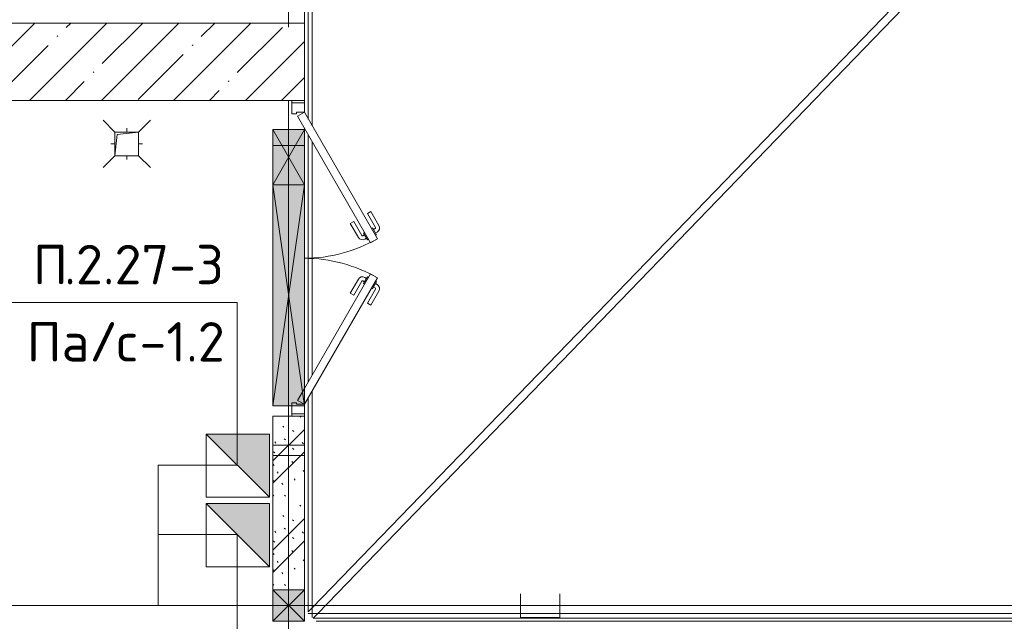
# Model space of a CAD drawing. Header units: millimetres. Extents: x -32229 to 169101, y -13689 to 125138.
# Tile 133 of 202: x 41733 to 47968, y 94150 to 97962. Entities that reach past the tile are written whole.
import ezdxf

# ---------------------------------------------------------------- set-up
doc = ezdxf.new("R2010")
doc.units = ezdxf.units.MM
doc.linetypes.add('3_ Штрих_ 1 х 1 мм', pattern=[400, 200, -200])
doc.linetypes.add('ADSK_Линия сетки', pattern=[5000, 4000, -500, 0, -500])
for name, color, linetype, lineweight in [('A-____-NOTE-TEXT', 5, 'Continuous', 18), ('A-DETL-____-THIN', 7, 'Continuous', 9), ('A-DOOR-____-MCUT', 7, 'Continuous', 9), ('A-DOOR-____-OTLN', 7, 'Continuous', 18), ('A-DOOR-FRAM-MCUT', 7, 'Continuous', 9), ('A-FLOR-____-OTLN', 7, 'Continuous', 18), ('A-GENM-____-OTLN', 7, 'Continuous', 18), ('A-GLAZ-____-MCUT', 7, 'Continuous', 9), ('A-GLAZ-____-OTLN', 7, 'Continuous', 18), ('A-WALL-____-PATT', 7, 'Continuous', 40), ('G-____-____-TEXT', 7, 'Continuous', 9), ('I-WALL-____-MCUT', 7, 'Continuous', 40), ('M-EQPM-____-OTLN', 7, 'Continuous', 18), ('P-SANR-FIXT-OTLN', 7, 'Continuous', 18), ('S-BEAM-____-OTLN', 7, 'Continuous', 18), ('S-COLS-____-MCUT', 7, 'Continuous', 40), ('S-COLS-____-OTLN', 7, 'Continuous', 18), ('S-GRID-____-OTLN', 7, 'Continuous', 9)]:
    doc.layers.add(name, color=color, linetype=linetype, lineweight=lineweight)
doc.layers.add('A-DETL-____-OTLN', color=7, linetype='Continuous', lineweight=9, true_color=0x00a600)
doc.styles.add('ISOCPEUR', font='isocpeur.ttf', dxfattribs={"height": 250})

# ---------------------------------------------------------------- blocks, each defined once
blk = doc.blocks.new('АР_Дверь двупольная - 2000х2100h_925_925__техн_-6723395--01 ЭМ')
at = {"layer": 'A-DOOR-____-MCUT', "color": 253, "lineweight": 13, "true_color": 0xaaaaaa}
for p, q in [((-925, 100), (-123.9, 562.5)), ((-123.9, 562.5), (-98.9, 519.2)), ((123.9, 562.5), (98.9, 519.2)), ((925, 100), (123.9, 562.5)), ((-98.9, 519.2), (-900, 56.7)), ((98.9, 519.2), (825, 100)), ((-900, 56.7), (-925, 100)), ((825, 100), (900, 56.7)), ((900, 56.7), (925, 100))]:
    blk.add_line(p, q, dxfattribs=at)
at = {"layer": 'A-DOOR-____-OTLN', "color": 253, "lineweight": 5, "true_color": 0xaaaaaa}
for p, q in [((-296.2, 520.8), (-207.4, 572.1)), ((296.2, 520.8), (207.4, 572.1)), ((-283.7, 499.2), (-296.2, 520.8)), ((-283.7, 499.2), (-194.9, 550.4)), ((-149.6, 556.9), (-192.9, 531.9)), ((-192.9, 531.9), (-188.9, 525)), ((-182.1, 538.2), (-188.1, 548.6)), ((-160.4, 550.7), (-166.4, 561.1)), ((-116.6, 499.8), (-159.9, 474.8)), ((-145.6, 550), (-149.6, 556.9)), ((-120.6, 506.7), (-116.6, 499.8)), ((120.6, 506.7), (116.6, 499.8)), ((116.6, 499.8), (159.9, 474.8)), ((145.6, 550), (149.6, 556.9)), ((149.6, 556.9), (192.9, 531.9)), ((160.4, 550.7), (166.4, 561.1)), ((182.1, 538.2), (188.1, 548.6)), ((192.9, 531.9), (188.9, 525)), ((283.7, 499.2), (194.9, 550.4)), ((283.7, 499.2), (296.2, 520.8)), ((-233.7, 412.5), (-144.9, 463.8)), ((-221.2, 390.9), (-132.4, 442.2)), ((-159.9, 474.8), (-163.9, 481.7)), ((-149.1, 481), (-143, 470.6)), ((-127.4, 493.5), (-121.4, 483.1)), ((127.4, 493.5), (121.4, 483.1)), ((221.2, 390.9), (132.4, 442.2)), ((149.1, 481), (143, 470.6)), ((233.7, 412.5), (144.9, 463.8)), ((159.9, 474.8), (163.9, 481.7)), ((-233.7, 412.5), (-221.2, 390.9)), ((233.7, 412.5), (221.2, 390.9))]:
    blk.add_line(p, q, dxfattribs=at)
for centre, radius, start, end in [((-192.4, 546.1), 30, 30, 120), ((-925, 100), 925, 0, 30), ((925, 100), 925, 150, 180), ((192.4, 546.1), 30, 60, 150), ((-192.4, 546.1), 4.99, 30, 120), ((192.4, 546.1), 4.99, 60, 150), ((-147.4, 468.1), 4.99, 300, 30), ((-147.4, 468.1), 30, 300, 30), ((147.4, 468.1), 30, 150, 240), ((147.4, 468.1), 4.99, 150, 240)]:
    blk.add_arc(centre, radius, start, end, dxfattribs=at)
at = {"layer": 'A-DOOR-FRAM-MCUT', "color": 253, "lineweight": 13, "true_color": 0xaaaaaa}
for p, q in [((-985, 100), (-1000, 100)), ((-985, 100), (-925, 100)), ((-985, 20), (-985, 100)), ((-925, 100), (-925, 50)), ((935, 100), (925, 100)), ((925, 100), (925, 50)), ((985, 100), (935, 100)), ((985, 20), (985, 100)), ((985, 100), (1000, 100)), ((-985, 20), (-1000, 20)), ((-915, 20), (-985, 20)), ((-925, 50), (-915, 50)), ((-915, 50), (-915, 20)), ((925, 50), (915, 50)), ((915, 50), (915, 20)), ((915, 20), (935, 20)), ((935, 20), (985, 20)), ((985, 20), (1000, 20))]:
    blk.add_line(p, q, dxfattribs=at)
blk = doc.blocks.new('АР_Отверстие прямоугольное - ОВ-4791351--01 ЭМ')
at = {"layer": 'A-GLAZ-____-OTLN', "lineweight": 13, "true_color": 0xf0f0f0}
blk.add_hatch(color=7, dxfattribs=at).paths.add_polyline_path([(-575, -20), (-575, -100), (825, -100), (825, 100), (-575, 100), (-575, 93.5)])
at = {"layer": 'A-GLAZ-____-MCUT', "color": 253, "lineweight": 13, "true_color": 0xaaaaaa}
for p, q in [((-575, -100), (-575, 100)), ((825, -100), (825, 100))]:
    blk.add_line(p, q, dxfattribs=at)
at = {"layer": 'A-GLAZ-____-OTLN', "color": 253, "lineweight": 5, "true_color": 0xaaaaaa}
for p, q in [((825, -100), (-575, 100)), ((-575, -100), (825, 100))]:
    blk.add_line(p, q, dxfattribs=at)
at = {"layer": 'A-GLAZ-____-OTLN', "color": 253, "lineweight": 13, "true_color": 0xaaaaaa}
for p, q in [((-575, -100), (-575, 100)), ((-575, 100), (825, 100)), ((825, 100), (825, -100)), ((825, -100), (-575, -100))]:
    blk.add_line(p, q, dxfattribs=at)
blk = doc.blocks.new('АР_Канал вертикальный прямоугольный - ВК-5403405--01 ЭМ')
at = {"layer": 'M-EQPM-____-OTLN', "color": 253, "lineweight": 13, "true_color": 0xaaaaaa}
for p, q in [((75, 75), (-75, 75)), ((-75, 75), (-75, -75)), ((75, 75), (-75, 75)), ((-75, 75), (-75, -75)), ((-75, -75), (-75, 75)), ((-75, 75), (75, 75)), ((-60, 60), (75, 75)), ((-60, 60), (75, 75)), ((75, -75), (75, 75)), ((75, 75), (75, -75)), ((-75, -75), (-60, 60)), ((-75, -75), (-60, 60)), ((-75, -75), (75, -75)), ((75, -75), (-75, -75))]:
    blk.add_line(p, q, dxfattribs=at)
blk = doc.blocks.new('АР_Трап - 100-100-2797955--01 ЭМ')
at = {"layer": 'P-SANR-FIXT-OTLN', "color": 253, "lineweight": 13, "true_color": 0xaaaaaa}
for p, q in [((-75, 75), (-150, 150)), ((75, 75), (150, 150)), ((0, 75), (0, 100)), ((-100, 0), (-75, 0)), ((75, 0), (100, 0)), ((-75, -75), (-150, -150)), ((0, -100), (0, -75)), ((75, -75), (150, -150))]:
    blk.add_line(p, q, dxfattribs=at)
blk = doc.blocks.new('АР_Отверстие прямоугольное - ОВВ-4522293--01 ЭМ')
at = {"layer": 'A-GLAZ-____-OTLN', "lineweight": 13, "true_color": 0xf0f0f0}
blk.add_hatch(color=7, dxfattribs=at).paths.add_polyline_path([(-50, 100), (-50, -100), (300, -100), (300, 100), (294.5, 100)])
at = {"layer": 'A-GLAZ-____-MCUT', "color": 253, "lineweight": 13, "true_color": 0xaaaaaa}
for p, q in [((-50, 100), (-50, -100)), ((300, 100), (300, -100))]:
    blk.add_line(p, q, dxfattribs=at)
at = {"layer": 'A-GLAZ-____-OTLN', "color": 253, "lineweight": 5, "true_color": 0xaaaaaa}
for p, q in [((300, 100), (-50, -100)), ((-50, 100), (300, -100))]:
    blk.add_line(p, q, dxfattribs=at)
at = {"layer": 'A-GLAZ-____-OTLN', "color": 253, "lineweight": 13, "true_color": 0xaaaaaa}
for p, q in [((300, 100), (-50, 100)), ((-50, 100), (-50, -100)), ((300, -100), (300, 100)), ((-50, -100), (300, -100))]:
    blk.add_line(p, q, dxfattribs=at)
blk = doc.blocks.new('АР-Заполнение деф_ шва - Д_ш_-4432834--01 ЭМ')
at = {"layer": 'A-GENM-____-OTLN', "color": 253, "lineweight": 13, "true_color": 0xaaaaaa}
for p, q in [((0, 25), (7245, 25)), ((50, -25), (7245, -25))]:
    blk.add_line(p, q, dxfattribs=at)
blk = doc.blocks.new('АР-Заполнение деф_ шва - Д_ш_-5806452--01 ЭМ')
at = {"layer": 'A-GENM-____-OTLN', "color": 253, "lineweight": 13, "true_color": 0xaaaaaa}
for p, q in [((0, 25), (6270.2, 25)), ((0, -25), (6270.2, -25))]:
    blk.add_line(p, q, dxfattribs=at)
blk = doc.blocks.new('АР-Заполнение деф_ шва - Д_ш__Пристенный-4432835--01 ЭМ')
at = {"layer": 'A-GENM-____-OTLN', "color": 253, "lineweight": 13, "true_color": 0xaaaaaa}
for p, q in [((0, 25), (651.6, 25)), ((751.6, 25), (2228.4, 25)), ((2328.4, 25), (3765, 25)), ((490, -25), (505, -25)), ((665, -25), (675, -25)), ((675, -25), (2315, -25)), ((2475, -25), (2490, -25))]:
    blk.add_line(p, q, dxfattribs=at)
blk = doc.blocks.new('АР_Перемычка - 200_Уx2_75x5__Оп_250-0_75x5_-7326050--01 ЭМ')
at = {"layer": 'S-BEAM-____-OTLN', "color": 9, "linetype": '3_ Штрих_ 1 х 1 мм', "lineweight": 15, "true_color": 0xc4c4c4}
for p, q in [((-1000, 100), (-1000, -100)), ((1250, 100), (1250, -100)), ((-1000, 0), (-815, 0)), ((-815, 0), (935, 0)), ((935, 0), (1250, 0))]:
    blk.add_line(p, q, dxfattribs=at)
blk = doc.blocks.new('АР_Перемычка - 200_Уx2_75x5__250-250-7319800--01 ЭМ')
at = {"layer": 'S-BEAM-____-OTLN', "color": 9, "linetype": '3_ Штрих_ 1 х 1 мм', "lineweight": 15, "true_color": 0xc4c4c4}
for p, q in [((-950, -100), (-950, 100)), ((950, -100), (950, 100)), ((-950, 0), (700, 0)), ((700, 0), (950, 0))]:
    blk.add_line(p, q, dxfattribs=at)
blk = doc.blocks.new('АР-Заполнение деф_ шва - Д_ш_-5582086--01 ЭМ')
at = {"layer": 'A-GENM-____-OTLN', "color": 253, "lineweight": 13, "true_color": 0xaaaaaa}
for p, q in [((0, 25), (5810, 25)), ((0, -25), (5810, -25))]:
    blk.add_line(p, q, dxfattribs=at)
blk = doc.blocks.new('АР_Отверстие прямоугольное - ЭОМ-6700130--01 ЭМ')
at = {"layer": 'A-GLAZ-____-OTLN', "lineweight": 13, "true_color": 0xf0f0f0}
blk.add_hatch(color=7, dxfattribs=at).paths.add_polyline_path([(25, -100), (225, -100), (225, 100), (25, 100), (25, 75)])
at = {"layer": 'A-GLAZ-____-MCUT', "color": 253, "lineweight": 13, "true_color": 0xaaaaaa}
for p, q in [((25, 100), (25, -100)), ((225, 100), (225, -100))]:
    blk.add_line(p, q, dxfattribs=at)
at = {"layer": 'A-GLAZ-____-OTLN', "color": 253, "lineweight": 5, "true_color": 0xaaaaaa}
for p, q in [((225, 100), (25, -100)), ((25, 100), (225, -100))]:
    blk.add_line(p, q, dxfattribs=at)
at = {"layer": 'A-GLAZ-____-OTLN', "color": 253, "lineweight": 13, "true_color": 0xaaaaaa}
for p, q in [((225, 100), (25, 100)), ((25, 100), (25, -100)), ((225, -100), (225, 100)), ((25, -100), (225, -100))]:
    blk.add_line(p, q, dxfattribs=at)
blk = doc.blocks.new('Наметкина 10_РД_АР_П_отсоединено_rvt-1--01 ЭМ')
at = {"layer": 'A-WALL-____-PATT', "lineweight": 5, "true_color": 0xaaaaaa}
h = blk.add_hatch(dxfattribs=at)
h.set_pattern_fill('FP_6', color=253, style=0, pattern_type=2)
h.set_pattern_definition([(135, (300.56, 377.28), (-565.6854, 6e-14), [10, -790]), (135, (349.8, 474.73), (-565.6854, 6e-14), [10, -790]), (135, (423.93, 473.06), (-565.6854, 6e-14), [10, -790]), (135, (229.92, 447.9), (-565.6854, 6e-14), [10, -790]), (135, (155.08, 447.9), (-565.6854, 6e-14), [10, -790]), (135, (114.9, 369.03), (-565.6854, 6e-14), [10, -790]), (135, (132.43, 285.8), (-565.6854, 6e-14), [10, -790]), (135, (214.66, 322), (-565.6854, 6e-14), [10, -790]), (135, (198.16, 261.88), (-565.6854, 6e-14), [10, -790]), (135, (45.2, 272.9), (-565.6854, 6e-14), [10, -790]), (135, (42.32, 336.16), (-565.6854, 6e-14), [10, -790]), (135, (92.26, 192.24), (-565.6854, 6e-14), [10, -790]), (135, (7.07, 149.2), (-565.6854, 6e-14), [10, -790]), (135, (80.6, 95.1), (-565.6854, 6e-14), [10, -790]), (135, (79.53, 36.94), (-565.6854, 6e-14), [10, -790]), (135, (153.87, 74.56), (-565.6854, 6e-14), [10, -790]), (135, (228.35, 124.8), (-565.6854, 6e-14), [10, -790]), (135, (279.75, 180.4), (-565.6854, 6e-14), [10, -790]), (135, (282.9, 31.63), (-565.6854, 6e-14), [10, -790]), (135, (377.38, 53.45), (-565.6854, 6e-14), [10, -790]), (135, (352.28, 102.7), (-565.6854, 6e-14), [10, -790]), (135, (354.05, 0), (-565.6854, 6e-14), [10, -790]), (135, (553.23, 16.45), (-565.6854, 6e-14), [10, -790]), (135, (542.38, 63.45), (-565.6854, 6e-14), [10, -790]), (135, (536.58, 239.3), (-565.6854, 6e-14), [10, -790]), (135, (475.85, 203.9), (-565.6854, 6e-14), [10, -790]), (135, (475.85, 316.54), (-565.6854, 6e-14), [10, -790]), (135, (520.8, 408.7), (-565.6854, 6e-14), [10, -790]), (135, (551.1, 470.8), (-565.6854, 6e-14), [10, -790]), (135, (235.25, 537.93), (-565.6854, 6e-14), [10, -790]), (135, (407.25, 547.65), (-565.6854, 6e-14), [10, -790]), (135, (94.5, 558.6), (-565.6854, 6e-14), [10, -790]), (135, (46.4, 532.3), (-565.6854, 6e-14), [10, -790]), (135, (85.56, 465.04), (-565.6854, 6e-14), [10, -790]), (135, (355.53, 181.14), (-565.6854, 6e-14), [10, -790]), (135, (362.23, 243.6), (-565.6854, 6e-14), [10, -790]), (135, (413.45, 344.1), (-565.6854, 6e-14), [10, -790]), (135, (286.3, 273.25), (-565.6854, 6e-14), [10, -790]), (135, (423.02, 263.72), (-565.6854, 6e-14), [10, -790]), (135, (162.94, 190.2), (-565.6854, 6e-14), [10, -790]), (135, (470.25, 120.93), (-565.6854, 6e-14), [10, -790]), (135, (484.48, 9.78), (-565.6854, 6e-14), [10, -790]), (45, (0, 212.13), (-565.6854, 0), []), (45, (212.13, 0), (-565.6854, 0), []), (45, (353.55, 0), (-565.6854, 0), []), (45, (0, 353.55), (-565.6854, 0), [])])
h.paths.add_polyline_path([(43535.3, 94350), (43535.3, 95450), (43335.3, 95450), (43336.4, 94350), (43360.3, 94350)])
at = {"layer": 'S-COLS-____-OTLN', "lineweight": 5, "true_color": 0xaaaaaa}
h = blk.add_hatch(dxfattribs=at)
h.set_pattern_fill('FP_1', color=253, style=0, pattern_type=2)
h.set_pattern_definition([(45, (0, 0), (-228.0985, 228.0985), []), (45, (228.1, 0), (-228.0985, 228.0985), [403.225, -80.645, 6.706, -73.939])])
h.paths.add_polyline_path([(43535.3, 97450), (43535.3, 97940), (41135.3, 97940), (41135.3, 97450), (43335.3, 97450)])
at = {"layer": 'A-FLOR-____-OTLN', "color": 253, "lineweight": 13, "true_color": 0xaaaaaa}
for p, q in [((43560.3, 113050), (43560.3, 97331.7)), ((43535.3, 103750), (43535.3, 97940)), ((43585.3, 98750), (43585.3, 97288.4)), ((43585.3, 94236.1), (47935.3, 98736.1)), ((47970, 98700), (43620, 94200)), ((43535.3, 97435), (43535.3, 97450)), ((43535.3, 97265), (43535.3, 97275)), ((43535.3, 95625), (43535.3, 97265)), ((43560.3, 97231.7), (43560.3, 95668.3)), ((43585.3, 97188.4), (43585.3, 95711.6)), ((43585.3, 95611.6), (43585.3, 94236.1)), ((43560.3, 95568.3), (43560.3, 94210.2)), ((43535.3, 95450), (43535.3, 95465)), ((43560.3, 94210.2), (43585.3, 94236.1)), ((43620, 94200), (43591, 94170)), ((43591, 94170), (72205.3, 94170)), ((43620, 94200), (47975.3, 94200))]:
    blk.add_line(p, q, dxfattribs=at)
at = {"layer": 'I-WALL-____-MCUT', "color": 253, "lineweight": 13, "true_color": 0xaaaaaa}
for p, q in [((43335.3, 95450), (43335.3, 94350)), ((43535.3, 95450), (43335.3, 95450)), ((43535.3, 94350), (43535.3, 95450)), ((43335.3, 94350), (43335.3, 94150)), ((43535.3, 94150), (43535.3, 94350))]:
    blk.add_line(p, q, dxfattribs=at)
at = {"layer": 'S-COLS-____-MCUT', "color": 253, "lineweight": 15, "true_color": 0xaaaaaa}
for p, q in [((43535.3, 97940), (41135.3, 97940)), ((43535.3, 97450), (43535.3, 97940)), ((41135.3, 97450), (43535.3, 97450))]:
    blk.add_line(p, q, dxfattribs=at)
at = {"layer": 'A-DOOR-____-OTLN', "color": 253, "lineweight": 13, "true_color": 0xaaaaaa, "rotation": 269.9999999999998}
blk.add_blockref('АР_Дверь двупольная - 2000х2100h_925_925__техн_-6723395--01 ЭМ', (43435.3, 96450), dxfattribs=at)
at = {"layer": 'A-GENM-____-OTLN', "color": 253, "lineweight": 13, "true_color": 0xaaaaaa}
for name, p, rotation in [('АР-Заполнение деф_ шва - Д_ш_-5582086--01 ЭМ', (43560.3, 103750), 270), ('АР-Заполнение деф_ шва - Д_ш_-5806452--01 ЭМ', (43602.4, 94217.6), 45.97102193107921), ('АР-Заполнение деф_ шва - Д_ш__Пристенный-4432835--01 ЭМ', (43560.3, 97940), 270)]:
    blk.add_blockref(name, p, dxfattribs=dict(at, rotation=rotation))
blk.add_blockref('АР-Заполнение деф_ шва - Д_ш_-4432834--01 ЭМ', (43560.3, 94175), dxfattribs=at)
at = {"layer": 'A-GLAZ-____-OTLN', "color": 253, "lineweight": 13, "true_color": 0xaaaaaa, "rotation": 89.99999999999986}
for name, p in [('АР_Отверстие прямоугольное - ОВВ-4522293--01 ЭМ', (43435.3, 96965)), ('АР_Отверстие прямоугольное - ОВ-4791351--01 ЭМ', (43435.3, 96090)), ('АР_Отверстие прямоугольное - ЭОМ-6700130--01 ЭМ', (43435.3, 94125))]:
    blk.add_blockref(name, p, dxfattribs=at)
at = {"layer": 'M-EQPM-____-OTLN', "color": 253, "lineweight": 13, "true_color": 0xaaaaaa}
blk.add_blockref('АР_Канал вертикальный прямоугольный - ВК-5403405--01 ЭМ', (42410.3, 97175), dxfattribs=at)
at = {"layer": 'P-SANR-FIXT-OTLN', "color": 253, "lineweight": 13, "true_color": 0xaaaaaa}
blk.add_blockref('АР_Трап - 100-100-2797955--01 ЭМ', (42410.3, 97175), dxfattribs=at)
at = {"layer": 'S-BEAM-____-OTLN', "color": 253, "lineweight": 13, "true_color": 0xaaaaaa}
for name, p, rotation in [('АР_Перемычка - 200_Уx2_75x5__Оп_250-0_75x5_-7326050--01 ЭМ', (43435.3, 96450), 269.9999999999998), ('АР_Перемычка - 200_Уx2_75x5__250-250-7319800--01 ЭМ', (43435.3, 96215), 89.99999999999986)]:
    blk.add_blockref(name, p, dxfattribs=dict(at, rotation=rotation))
blk = doc.blocks.new('УГО_Шкаф - УГО_Шкаф-V122--01 ЭМ')
at = {"layer": 'A-____-NOTE-TEXT', "lineweight": 9, "true_color": 0x0000ff}
blk.add_hatch(color=5, dxfattribs=at).paths.add_polyline_path([(1, 2), (1, 0), (-1, 0)])
at = {"layer": 'A-____-NOTE-TEXT', "color": 5, "lineweight": 9, "true_color": 0x0000ff}
for p, q in [((-1, 0), (-1, 2)), ((-1, 2), (1, 2)), ((1, 2), (-1, 0)), ((1, 0), (1, 2)), ((1, 0), (1, 2)), ((1, 0), (-1, 0)), ((-1, 0), (1, 0))]:
    blk.add_line(p, q, dxfattribs=at)

msp = doc.modelspace()

# ---------------------------------------------------------------- linework, layer by layer
at = {"layer": 'A-DETL-____-OTLN', "color": 5, "true_color": 0x0000ff}
for p, q in [((43110.3, 95140.1), (42610.3, 95140.1)), ((42610.3, 95140.1), (42610.3, 94250)), ((43110.3, 94700.1), (42610.3, 94700.1)), ((44903.5, 94325), (44903.5, 94175)), ((45153.5, 94175), (45153.5, 94325)), ((114832.8, 94250), (38806.3, 94250)), ((44903.5, 94175), (45153.5, 94175))]:
    msp.add_line(p, q, dxfattribs=at)
at = {"layer": 'A-DETL-____-THIN'}
for p, q in [((43110.3, 96170.8), (41110.9, 96170.8)), ((43110.3, 95140.1), (43110.3, 96170.8)), ((43110.3, 94700.1), (43110.3, 93690.8))]:
    msp.add_line(p, q, dxfattribs=at)
at = {"layer": 'S-GRID-____-OTLN', "color": 253, "linetype": 'ADSK_Линия сетки', "true_color": 0xaaaaaa}
msp.add_line((43435.3, -12088.9), (43435.3, 125138.4), dxfattribs=at)

# ---------------------------------------------------------------- block references
at = {"lineweight": 5}
msp.add_blockref('Наметкина 10_РД_АР_П_отсоединено_rvt-1--01 ЭМ', (0, 0), dxfattribs=at)
at = {"layer": 'A-____-NOTE-TEXT', "color": 5, "lineweight": 9, "true_color": 0x0000ff, "xscale": 200, "yscale": 200, "zscale": 200, "rotation": 90}
for p in [(43314.5, 95135.9), (43314.5, 94695.9)]:
    msp.add_blockref('УГО_Шкаф - УГО_Шкаф-V122--01 ЭМ', p, dxfattribs=at)

# ---------------------------------------------------------------- texts
at = {"layer": 'G-____-____-TEXT', "char_height": 250, "attachment_point": 1, "style": 'ISOCPEUR'}
for s, insert, width in [('\\fISOCPEUR|b0|i0|c204|p34|;П', (41816.7, 96535.1), 240.506), ('.2.27-3', (42015.2, 96535.1), 1234.599), ('Па', (41777, 96045.7), 481.012), ('\\fISOCPEUR|b0|i0|c204|p34|;/', (42173.9, 96045.7), 208.439), ('-1.2', (42491.4, 96045.7), 657.384), ('\\fISOCPEUR|b0|i0|c204|p34|;с', (42345.9, 96045.7), 176.371)]:
    msp.add_mtext(s, dxfattribs=dict(at, insert=insert, width=width))

doc.saveas('drawing.dxf')
